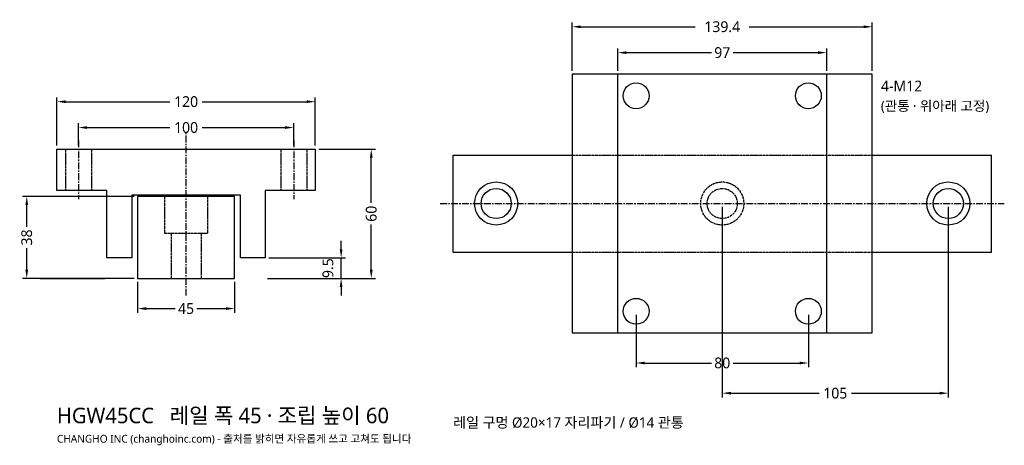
# Model space of a CAD drawing. Header units: millimetres. Extents: x -77 to 380, y -77 to 120.
import ezdxf

# ---------------------------------------------------------------- set-up
doc = ezdxf.new("R2010")
doc.units = ezdxf.units.MM
doc.linetypes.add('CENTER', pattern=[5.08, 3.175, -0.635, 0.635, -0.635])
doc.linetypes.add('DASHED', pattern=[1.524, 1.27, -0.254])
for name, color, linetype in [('문자', 7, 'CONTINUOUS'), ('숨은선', 3, 'DASHED'), ('외형선', 7, 'CONTINUOUS'), ('중심선', 1, 'CENTER'), ('치수', 4, 'CONTINUOUS')]:
    doc.layers.add(name, color=color, linetype=linetype)
doc.styles.add('CH_KOR', font='malgun.ttf')
doc.dimstyles.new('CH_DIM', dxfattribs={"dimtxt": 2.5, "dimasz": 2, "dimexe": 1, "dimexo": 0.8, "dimgap": 0.8, "dimtad": 1, "dimdec": 1, "dimdsep": 46, "dimtxsty": 'CH_KOR', "dimcen": 2.5, "dimclrd": 4, "dimclre": 4, "dimclrt": 4, "dimazin": 3, "dimtfac": 1, "dimtmove": 0, "dimatfit": 3})

# ---------------------------------------------------------------- blocks, each defined once
blk = doc.blocks.new('_CLOSEDFILLED')
at = {"color": 0, "linetype": 'BYBLOCK'}
blk.add_solid([(-1, 0.16), (0, 0), (-1, -0.16)], dxfattribs=at)
blk = doc.blocks.new('*D1')
at = {"color": 4}
for p, q in [((-60, 61.6), (-60, 84)), ((60, 61.6), (60, 84)), ((-56, 82), (-7.5, 82)), ((7.5, 82), (56, 82))]:
    blk.add_line(p, q, dxfattribs=at)
at = {"layer": 'Defpoints'}
for p in [(-60, 82), (-60, 60), (60, 60)]:
    blk.add_point(p, dxfattribs=at)
at = {"layer": '치수', "color": 4, "xscale": 4, "yscale": 4, "rotation": 180}
blk.add_blockref('_CLOSEDFILLED', (-60, 82), dxfattribs=at)
at = {"layer": '치수', "color": 4, "xscale": 4, "yscale": 4}
blk.add_blockref('_CLOSEDFILLED', (60, 82), dxfattribs=at)
at = {"layer": '치수', "color": 4, "insert": (0, 82), "char_height": 5, "attachment_point": 5, "style": 'CH_KOR'}
blk.add_mtext('120', dxfattribs=at)
blk = doc.blocks.new('*D2')
at = {"color": 4}
for p, q in [((-50, 61.6), (-50, 72)), ((-46, 70), (-7.5, 70)), ((7.5, 70), (46, 70)), ((50, 61.6), (50, 72))]:
    blk.add_line(p, q, dxfattribs=at)
at = {"layer": 'Defpoints'}
for p in [(-50, 70), (-50, 60), (50, 60)]:
    blk.add_point(p, dxfattribs=at)
at = {"layer": '치수', "color": 4, "xscale": 4, "yscale": 4, "rotation": 180}
blk.add_blockref('_CLOSEDFILLED', (-50, 70), dxfattribs=at)
at = {"layer": '치수', "color": 4, "xscale": 4, "yscale": 4}
blk.add_blockref('_CLOSEDFILLED', (50, 70), dxfattribs=at)
at = {"layer": '치수', "color": 4, "insert": (0, 70), "char_height": 5, "attachment_point": 5, "style": 'CH_KOR'}
blk.add_mtext('100', dxfattribs=at)
blk = doc.blocks.new('*D3')
at = {"color": 4}
for p, q in [((-22.5, -1.6), (-22.5, -16)), ((22.5, -1.6), (22.5, -16)), ((-18.5, -14), (-5, -14)), ((5, -14), (18.5, -14))]:
    blk.add_line(p, q, dxfattribs=at)
at = {"layer": 'Defpoints'}
for p in [(-22.5, 0), (22.5, 0), (-22.5, -14)]:
    blk.add_point(p, dxfattribs=at)
at = {"layer": '치수', "color": 4, "xscale": 4, "yscale": 4, "rotation": 180}
blk.add_blockref('_CLOSEDFILLED', (-22.5, -14), dxfattribs=at)
at = {"layer": '치수', "color": 4, "xscale": 4, "yscale": 4}
blk.add_blockref('_CLOSEDFILLED', (22.5, -14), dxfattribs=at)
at = {"layer": '치수', "color": 4, "insert": (0, -14), "char_height": 5, "attachment_point": 5, "style": 'CH_KOR'}
blk.add_mtext('45', dxfattribs=at)
blk = doc.blocks.new('*D4')
at = {"color": 4}
for p, q in [((61.6, 60), (88, 60)), ((86, 35), (86, 56)), ((86, 4), (86, 25)), ((61.6, 0), (88, 0))]:
    blk.add_line(p, q, dxfattribs=at)
at = {"layer": 'Defpoints'}
for p in [(60, 60), (60, 0), (86, 0)]:
    blk.add_point(p, dxfattribs=at)
at = {"layer": '치수', "color": 4, "xscale": 4, "yscale": 4}
for p, rotation in [((86, 60), 90), ((86, 0), 270)]:
    blk.add_blockref('_CLOSEDFILLED', p, dxfattribs=dict(at, rotation=rotation))
at = {"layer": '치수', "color": 4, "insert": (86, 30), "char_height": 5, "attachment_point": 5, "rotation": 90, "style": 'CH_KOR'}
blk.add_mtext('60', dxfattribs=at)
blk = doc.blocks.new('*D6')
at = {"color": 4}
for p, q in [((-24.1, 38), (-76, 38)), ((-74, 24), (-74, 34)), ((-74, 4), (-74, 14)), ((-24.1, 0), (-76, 0))]:
    blk.add_line(p, q, dxfattribs=at)
at = {"layer": 'Defpoints'}
for p in [(-22.5, 38), (-74, 0), (-22.5, 0)]:
    blk.add_point(p, dxfattribs=at)
at = {"layer": '치수', "color": 4, "xscale": 4, "yscale": 4}
for p, rotation in [((-74, 38), 90), ((-74, 0), 270)]:
    blk.add_blockref('_CLOSEDFILLED', p, dxfattribs=dict(at, rotation=rotation))
at = {"layer": '치수', "color": 4, "insert": (-74, 19), "char_height": 5, "attachment_point": 5, "rotation": 90, "style": 'CH_KOR'}
blk.add_mtext('38', dxfattribs=at)
blk = doc.blocks.new('*D7')
at = {"color": 4}
for p, q in [((179.3, 96.35), (179.3, 118.75)), ((183.3, 116.75), (236.5, 116.75)), ((261.5, 116.75), (314.7, 116.75)), ((318.7, 96.35), (318.7, 118.75))]:
    blk.add_line(p, q, dxfattribs=at)
at = {"layer": 'Defpoints'}
for p in [(179.3, 116.75), (179.3, 94.75), (318.7, 94.75)]:
    blk.add_point(p, dxfattribs=at)
at = {"layer": '치수', "color": 4, "xscale": 4, "yscale": 4, "rotation": 180}
blk.add_blockref('_CLOSEDFILLED', (179.3, 116.75), dxfattribs=at)
at = {"layer": '치수', "color": 4, "xscale": 4, "yscale": 4}
blk.add_blockref('_CLOSEDFILLED', (318.7, 116.75), dxfattribs=at)
at = {"layer": '치수', "color": 4, "insert": (249, 116.75), "char_height": 5, "attachment_point": 5, "style": 'CH_KOR'}
blk.add_mtext('139.4', dxfattribs=at)
blk = doc.blocks.new('*D8')
at = {"color": 4}
for p, q in [((200.5, 96.35), (200.5, 106.75)), ((297.5, 96.35), (297.5, 106.75)), ((204.5, 104.75), (244, 104.75)), ((254, 104.75), (293.5, 104.75))]:
    blk.add_line(p, q, dxfattribs=at)
at = {"layer": 'Defpoints'}
for p in [(200.5, 104.75), (200.5, 94.75), (297.5, 94.75)]:
    blk.add_point(p, dxfattribs=at)
at = {"layer": '치수', "color": 4, "xscale": 4, "yscale": 4, "rotation": 180}
blk.add_blockref('_CLOSEDFILLED', (200.5, 104.75), dxfattribs=at)
at = {"layer": '치수', "color": 4, "xscale": 4, "yscale": 4}
blk.add_blockref('_CLOSEDFILLED', (297.5, 104.75), dxfattribs=at)
at = {"layer": '치수', "color": 4, "insert": (249, 104.75), "char_height": 5, "attachment_point": 5, "style": 'CH_KOR'}
blk.add_mtext('97', dxfattribs=at)
blk = doc.blocks.new('*D9')
at = {"color": 4}
for p, q in [((209, -16.85), (209, -41.25)), ((289, -16.85), (289, -41.25)), ((213, -39.25), (244, -39.25)), ((254, -39.25), (285, -39.25))]:
    blk.add_line(p, q, dxfattribs=at)
at = {"layer": 'Defpoints'}
for p in [(209, -15.25), (289, -15.25), (209, -39.25)]:
    blk.add_point(p, dxfattribs=at)
at = {"layer": '치수', "color": 4, "xscale": 4, "yscale": 4, "rotation": 180}
blk.add_blockref('_CLOSEDFILLED', (209, -39.25), dxfattribs=at)
at = {"layer": '치수', "color": 4, "xscale": 4, "yscale": 4}
blk.add_blockref('_CLOSEDFILLED', (289, -39.25), dxfattribs=at)
at = {"layer": '치수', "color": 4, "insert": (249, -39.25), "char_height": 5, "attachment_point": 5, "style": 'CH_KOR'}
blk.add_mtext('80', dxfattribs=at)
blk = doc.blocks.new('*D10')
at = {"color": 4}
for p, q in [((249, 33.15), (249, -55.25)), ((354, 33.15), (354, -55.25)), ((253, -53.25), (294, -53.25)), ((309, -53.25), (350, -53.25))]:
    blk.add_line(p, q, dxfattribs=at)
at = {"layer": 'Defpoints'}
for p in [(249, 34.75), (354, 34.75), (249, -53.25)]:
    blk.add_point(p, dxfattribs=at)
at = {"layer": '치수', "color": 4, "xscale": 4, "yscale": 4, "rotation": 180}
blk.add_blockref('_CLOSEDFILLED', (249, -53.25), dxfattribs=at)
at = {"layer": '치수', "color": 4, "xscale": 4, "yscale": 4}
blk.add_blockref('_CLOSEDFILLED', (354, -53.25), dxfattribs=at)
at = {"layer": '치수', "color": 4, "insert": (301.5, -53.25), "char_height": 5, "attachment_point": 5, "style": 'CH_KOR'}
blk.add_mtext('105', dxfattribs=at)

msp = doc.modelspace()

# ---------------------------------------------------------------- linework, layer by layer
at = {"layer": '숨은선'}
for p, q in [((-56, 60), (-56, 40.81)), ((-44, 60), (-44, 40.81)), ((44, 60), (44, 40.81)), ((56, 60), (56, 40.81)), ((179.3, 57.25), (318.7, 57.25)), ((-10, 38), (-10, 21)), ((10, 38), (10, 21)), ((-10, 21), (10, 21)), ((-7, 21), (-7, 0)), ((7, 21), (7, 0)), ((179.3, 12.25), (318.7, 12.25))]:
    msp.add_line(p, q, dxfattribs=at)
for radius in [10, 7]:
    msp.add_circle((249, 34.75), radius, dxfattribs=at)
at = {"layer": '외형선'}
for p, q in [((200.5, -25.25), (200.5, 94.75)), ((297.5, -25.25), (297.5, 94.75)), ((124, 57.25), (179.3, 57.25)), ((124, 12.25), (124, 57.25)), ((318.7, 57.25), (374, 57.25)), ((374, 12.25), (374, 57.25)), ((124, 12.25), (179.3, 12.25)), ((318.7, 12.25), (374, 12.25)), ((-68, 0), (-37.8, 0)), ((37.8, 0), (68, 0))]:
    msp.add_line(p, q, dxfattribs=at)
for points in [[(179.3, -25.25), (318.7, -25.25), (318.7, 94.75), (179.3, 94.75)], [(-60, 40.81), (-60, 60), (60, 60), (60, 40.81), (36.8, 40.81), (36.8, 9.5), (25.2, 9.5), (25.2, 38.6), (-25.2, 38.6), (-25.2, 9.5), (-36.8, 9.5), (-36.8, 40.81)], [(-22.5, 0), (22.5, 0), (22.5, 38), (-22.5, 38)]]:
    msp.add_lwpolyline(points, close=True, dxfattribs=at)
for centre, radius in [((209, 84.75), 6), ((289, 84.75), 6), ((144, 34.75), 10), ((144, 34.75), 7), ((354, 34.75), 10), ((354, 34.75), 7), ((209, -15.25), 6), ((289, -15.25), 6)]:
    msp.add_circle(centre, radius, dxfattribs=at)
at = {"layer": '중심선'}
for p, q in [((0, -8), (0, 68)), ((-50, 64), (-50, 36.81)), ((50, 64), (50, 36.81)), ((118, 34.75), (380, 34.75))]:
    msp.add_line(p, q, dxfattribs=at)

# ---------------------------------------------------------------- texts
at = {"layer": '문자', "style": 'CH_KOR'}
for s, height, p in [('4-M12', 5, (322.7, 86.75)), ('(관통 · 위아래 고정)', 4.6, (322.7, 77.75)), ('HGW45CC   레일 폭 45 · 조립 높이 60', 7.2, (-60, -67.2)), ('레일 구멍 Ø20×17 자리파기 / Ø14 관통', 4.8, (124, -69.25)), ('CHANGHO INC (changhoinc.com) - 출처를 밝히면 자유롭게 쓰고 고쳐도 됩니다', 3.6, (-60, -76.2))]:
    msp.add_text(s, height=height, dxfattribs=at).set_placement(p)

# ---------------------------------------------------------------- dimensions: what is measured, and where the dimension line sits
at = {"layer": '치수'}
for base, p1, p2, picture, middle in [((179.3, 116.75), (179.3, 94.75), (318.7, 94.75), '*D7', (249, 116.75)), ((200.5, 104.75), (200.5, 94.75), (297.5, 94.75), '*D8', (249, 104.75)), ((-60, 82), (-60, 60), (60, 60), '*D1', (0, 82)), ((-50, 70), (-50, 60), (50, 60), '*D2', (0, 70)), ((249, -53.25), (249, 34.75), (354, 34.75), '*D10', (301.5, -53.25)), ((-22.5, -14), (-22.5, 0), (22.5, 0), '*D3', (0, -14)), ((209, -39.25), (209, -15.25), (289, -15.25), '*D9', (249, -39.25))]:
    dim = msp.add_linear_dim(base=base, p1=p1, p2=p2, dimstyle='CH_DIM', override={"dimscale": 2}, dxfattribs=at)
    dim.commit()
    dim.dimension.update_dxf_attribs({"geometry": picture, "text_midpoint": middle})
for base, p1, p2, picture, middle in [((86, 0), (60, 0), (60, 60), '*D4', (86, 30)), ((-74, 0), (-22.5, 0), (-22.5, 38), '*D6', (-74, 19))]:
    dim = msp.add_linear_dim(base=base, p1=p1, p2=p2, angle=90, dimstyle='CH_DIM', override={"dimscale": 2}, dxfattribs=at)
    dim.commit()
    dim.dimension.update_dxf_attribs({"geometry": picture, "text_midpoint": middle})
msp.add_linear_dim(base=(72, 0), p1=(36.8, 0), p2=(36.8, 9.5), angle=90, dimstyle='CH_DIM', override={"dimscale": 2}, dxfattribs=at).render()

doc.saveas('drawing.dxf')
